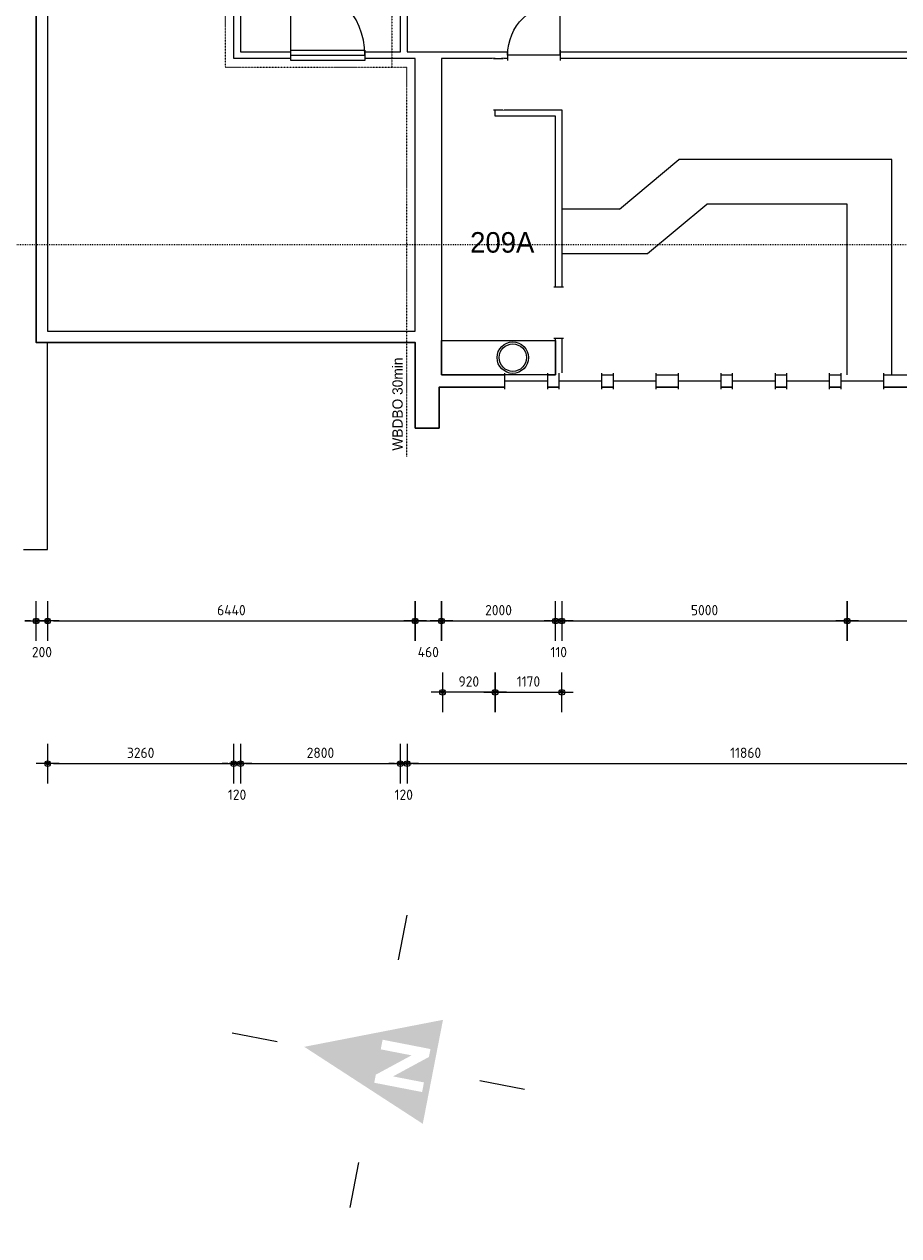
# Model space of a CAD drawing. Header units: millimetres. Extents: x 362177 to 5000048, y 157834 to 733119.
# Tile 7 of 152: x 556858 to 572181, y 195175 to 216407. Entities that reach past the tile are written whole.
import ezdxf
from ezdxf.enums import TextEntityAlignment as Align

# ---------------------------------------------------------------- set-up
doc = ezdxf.new("R2010")
doc.units = ezdxf.units.MM
doc.set_wipeout_variables(frame=1)
doc.linetypes.add('ACAD_ISO03W100', pattern=[30, 12, -18])
doc.layers.get('DEFPOINTS').update_dxf_attribs({"color": 255})
doc.layers.add('A--M$1A-_F123-', color=1, linetype='Continuous')
doc.layers.add('X-L0_C_WBDBO', color=7, linetype='Continuous')
for name, color, linetype, lineweight in [('X-L0_C_afwerking', 7, 'Continuous', 5), ('X-L0_C_projectielijn', 8, 'Continuous', 5), ('X-L21_C_buitenwanden', 7, 'Continuous', 30), ('X-L22_C_binnenwand', 7, 'Continuous', 13), ('X-L31_C_buitenwandopening', 1, 'Continuous', 5), ('X-L32_C_binnenwandopeningen', 3, 'Continuous', 5), ('X-L74_C_sanitair', 5, 'Continuous', 5), ('X-L76_C_vaste voorziening', 4, 'Continuous', 5), ('X-T22_C_ruimtelabel', 7, 'Continuous', 5)]:
    doc.layers.add(name, color=color, linetype=linetype, lineweight=lineweight)
doc.styles.add('ALFA-0_18', font='iso3098.shx', dxfattribs={"height": 180})
doc.dimstyles.new('ALFA-0_18', dxfattribs={"dimscale": 100, "dimtxt": 0.18, "dimasz": 1, "dimexe": 1.25, "dimexo": 0.625, "dimgap": 1, "dimtad": 1, "dimdec": 0, "dimzin": 0, "dimdsep": 46, "dimtxsty": 'ALFA-0_18', "dimblk": 'diminfradot', "dimblk1": 'diminfradot', "dimblk2": 'diminfradot', "dimsah": 1, "dimcen": 2.5, "dimse1": 1, "dimse2": 1, "dimclrd": 141, "dimclrt": 1, "dimadec": 0, "dimazin": 0, "dimtfac": 1, "dimtmove": 2, "dimatfit": 3, "dimldrblk": 'diminfrapyl', "dimfxl": 1, "dimtolj": 1, "dimtzin": 0, "dimarcsym": 0})

# ---------------------------------------------------------------- blocks, each defined once
blk = doc.blocks.new('diminfradot')
at = {"color": 0}
for p, q in [((0, -3.5), (0, 3.5)), ((-2, 0), (2, 0))]:
    blk.add_line(p, q, dxfattribs=at)
for radius in [0.5, 0.25]:
    blk.add_circle((0, 0), radius, dxfattribs=at)
blk = doc.blocks.new('*D14')
at = {"layer": 'A--M$1A-_F123-', "color": 141, "lineweight": -2, "transparency": 16777216}
for p, q in [((556968, 205949), (556868, 205949)), ((557068, 205949), (557268, 205949)), ((557368, 205949), (557468, 205949))]:
    blk.add_line(p, q, dxfattribs=at)
at = {"layer": 'DEFPOINTS', "color": 0, "transparency": 16777216}
for p in [(557268, 211029), (557068, 210829), (557268, 205949)]:
    blk.add_point(p, dxfattribs=at)
at = {"layer": 'A--M$1A-_F123-', "color": 141, "lineweight": -2, "transparency": 16777216, "xscale": 100, "yscale": 100, "zscale": 100}
blk.add_blockref('diminfradot', (557068, 205949), dxfattribs=at)
at = {"layer": 'A--M$1A-_F123-', "color": 141, "lineweight": -2, "transparency": 16777216, "xscale": 100, "yscale": 100, "zscale": 100, "rotation": 180}
blk.add_blockref('diminfradot', (557268, 205949), dxfattribs=at)
at = {"layer": 'A--M$1A-_F123-', "color": 1, "transparency": 16777216, "insert": (557168, 205404), "char_height": 180, "attachment_point": 5, "style": 'ALFA-0_18'}
blk.add_mtext('\\A1;200', dxfattribs=at)
blk = doc.blocks.new('diminfrapyl')
at = {"color": 0}
blk.add_solid([(0, 0), (-4, 0.7), (-4, -0.7)], dxfattribs=at)
blk = doc.blocks.new('*D15')
at = {"layer": 'A--M$1A-_F123-', "color": 141, "lineweight": -2, "transparency": 16777216}
blk.add_line((557368, 205949), (563608, 205949), dxfattribs=at)
at = {"layer": 'DEFPOINTS', "color": 0, "transparency": 16777216}
for p in [(557268, 211029), (563708, 211029), (563708, 205949)]:
    blk.add_point(p, dxfattribs=at)
at = {"layer": 'A--M$1A-_F123-', "color": 141, "lineweight": -2, "transparency": 16777216, "xscale": 100, "yscale": 100, "zscale": 100, "rotation": 180}
blk.add_blockref('diminfradot', (557268, 205949), dxfattribs=at)
at = {"layer": 'A--M$1A-_F123-', "color": 141, "lineweight": -2, "transparency": 16777216, "xscale": 100, "yscale": 100, "zscale": 100}
blk.add_blockref('diminfradot', (563708, 205949), dxfattribs=at)
at = {"layer": 'A--M$1A-_F123-', "color": 1, "transparency": 16777216, "insert": (560488, 206139), "char_height": 180, "attachment_point": 5, "style": 'ALFA-0_18'}
blk.add_mtext('\\A1;6440', dxfattribs=at)
blk = doc.blocks.new('*D16')
at = {"layer": 'A--M$1A-_F123-', "color": 141, "lineweight": -2, "transparency": 16777216}
blk.add_line((563808, 205949), (564068, 205949), dxfattribs=at)
at = {"layer": 'DEFPOINTS', "color": 0, "transparency": 16777216}
for p in [(563708, 211029), (564168, 210264), (564168, 205949)]:
    blk.add_point(p, dxfattribs=at)
at = {"layer": 'A--M$1A-_F123-', "color": 141, "lineweight": -2, "transparency": 16777216, "xscale": 100, "yscale": 100, "zscale": 100, "rotation": 180}
blk.add_blockref('diminfradot', (563708, 205949), dxfattribs=at)
at = {"layer": 'A--M$1A-_F123-', "color": 141, "lineweight": -2, "transparency": 16777216, "xscale": 100, "yscale": 100, "zscale": 100}
blk.add_blockref('diminfradot', (564168, 205949), dxfattribs=at)
at = {"layer": 'A--M$1A-_F123-', "color": 1, "transparency": 16777216, "insert": (563938, 205404), "char_height": 180, "attachment_point": 5, "style": 'ALFA-0_18'}
blk.add_mtext('\\A1;460', dxfattribs=at)
blk = doc.blocks.new('*D17')
at = {"layer": 'A--M$1A-_F123-', "color": 141, "lineweight": -2, "transparency": 16777216}
blk.add_line((564268, 205949), (566068, 205949), dxfattribs=at)
at = {"layer": 'DEFPOINTS', "color": 0, "transparency": 16777216}
for p in [(564168, 210264), (566168, 210264), (566168, 205949)]:
    blk.add_point(p, dxfattribs=at)
at = {"layer": 'A--M$1A-_F123-', "color": 141, "lineweight": -2, "transparency": 16777216, "xscale": 100, "yscale": 100, "zscale": 100, "rotation": 180}
blk.add_blockref('diminfradot', (564168, 205949), dxfattribs=at)
at = {"layer": 'A--M$1A-_F123-', "color": 141, "lineweight": -2, "transparency": 16777216, "xscale": 100, "yscale": 100, "zscale": 100}
blk.add_blockref('diminfradot', (566168, 205949), dxfattribs=at)
at = {"layer": 'A--M$1A-_F123-', "color": 1, "transparency": 16777216, "insert": (565168, 206139), "char_height": 180, "attachment_point": 5, "style": 'ALFA-0_18'}
blk.add_mtext('\\A1;2000', dxfattribs=at)
blk = doc.blocks.new('*D18')
at = {"layer": 'A--M$1A-_F123-', "color": 141, "lineweight": -2, "transparency": 16777216}
for p, q in [((566068, 205949), (565968, 205949)), ((566168, 205949), (566278, 205949)), ((566378, 205949), (566478, 205949))]:
    blk.add_line(p, q, dxfattribs=at)
at = {"layer": 'DEFPOINTS', "color": 0, "transparency": 16777216}
for p in [(566168, 210264), (566278, 210264), (566278, 205949)]:
    blk.add_point(p, dxfattribs=at)
at = {"layer": 'A--M$1A-_F123-', "color": 141, "lineweight": -2, "transparency": 16777216, "xscale": 100, "yscale": 100, "zscale": 100}
blk.add_blockref('diminfradot', (566168, 205949), dxfattribs=at)
at = {"layer": 'A--M$1A-_F123-', "color": 141, "lineweight": -2, "transparency": 16777216, "xscale": 100, "yscale": 100, "zscale": 100, "rotation": 180}
blk.add_blockref('diminfradot', (566278, 205949), dxfattribs=at)
at = {"layer": 'A--M$1A-_F123-', "color": 1, "transparency": 16777216, "insert": (566223, 205404), "char_height": 180, "attachment_point": 5, "style": 'ALFA-0_18'}
blk.add_mtext('\\A1;110', dxfattribs=at)
blk = doc.blocks.new('*D19')
at = {"layer": 'A--M$1A-_F123-', "color": 141, "lineweight": -2, "transparency": 16777216}
blk.add_line((566378, 205949), (571178, 205949), dxfattribs=at)
at = {"layer": 'DEFPOINTS', "color": 0, "transparency": 16777216}
for p in [(566278, 210264), (571278, 210264), (571278, 205949)]:
    blk.add_point(p, dxfattribs=at)
at = {"layer": 'A--M$1A-_F123-', "color": 141, "lineweight": -2, "transparency": 16777216, "xscale": 100, "yscale": 100, "zscale": 100, "rotation": 180}
blk.add_blockref('diminfradot', (566278, 205949), dxfattribs=at)
at = {"layer": 'A--M$1A-_F123-', "color": 141, "lineweight": -2, "transparency": 16777216, "xscale": 100, "yscale": 100, "zscale": 100}
blk.add_blockref('diminfradot', (571278, 205949), dxfattribs=at)
at = {"layer": 'A--M$1A-_F123-', "color": 1, "transparency": 16777216, "insert": (568778, 206139), "char_height": 180, "attachment_point": 5, "style": 'ALFA-0_18'}
blk.add_mtext('\\A1;5000', dxfattribs=at)
blk = doc.blocks.new('*D20')
at = {"layer": 'A--M$1A-_F123-', "color": 141, "lineweight": -2, "transparency": 16777216}
blk.add_line((571378, 205949), (579948, 205949), dxfattribs=at)
at = {"layer": 'DEFPOINTS', "color": 0, "transparency": 16777216}
for p in [(571278, 210264), (580048, 210264), (580048, 205949)]:
    blk.add_point(p, dxfattribs=at)
at = {"layer": 'A--M$1A-_F123-', "color": 141, "lineweight": -2, "transparency": 16777216, "xscale": 100, "yscale": 100, "zscale": 100, "rotation": 180}
blk.add_blockref('diminfradot', (571278, 205949), dxfattribs=at)
at = {"layer": 'A--M$1A-_F123-', "color": 141, "lineweight": -2, "transparency": 16777216, "xscale": 100, "yscale": 100, "zscale": 100}
blk.add_blockref('diminfradot', (580048, 205949), dxfattribs=at)
at = {"layer": 'A--M$1A-_F123-', "color": 1, "transparency": 16777216, "insert": (575663, 206139), "char_height": 180, "attachment_point": 5, "style": 'ALFA-0_18'}
blk.add_mtext('\\A1;8770', dxfattribs=at)
blk = doc.blocks.new('*D65')
at = {"layer": 'A--M$1A-_F123-', "color": 141, "lineweight": -2, "transparency": 16777216}
blk.add_line((583008, 210364), (583008, 210804.01), dxfattribs=at)
at = {"layer": 'DEFPOINTS', "color": 0, "transparency": 16777216}
for p in [(566168, 210904.01), (583008, 210904.01), (566168, 210264)]:
    blk.add_point(p, dxfattribs=at)
at = {"layer": 'A--M$1A-_F123-', "color": 141, "lineweight": -2, "transparency": 16777216, "xscale": 100, "yscale": 100, "zscale": 100}
for p, rotation in [((583008, 210904.01), 90), ((583008, 210264), 270)]:
    blk.add_blockref('diminfradot', p, dxfattribs=dict(at, rotation=rotation))
at = {"layer": 'A--M$1A-_F123-', "color": 1, "transparency": 16777216, "insert": (583553, 210584.005), "char_height": 180, "attachment_point": 5, "rotation": 90, "style": 'ALFA-0_18'}
blk.add_mtext('\\A1;640', dxfattribs=at)
blk = doc.blocks.new('*D66')
at = {"layer": 'A--M$1A-_F123-', "color": 141, "lineweight": -2, "transparency": 16777216}
blk.add_line((583008, 211004.01), (583008, 211704), dxfattribs=at)
at = {"layer": 'DEFPOINTS', "color": 0, "transparency": 16777216}
for p in [(566168, 211804), (583008, 211804), (566168, 210904.01)]:
    blk.add_point(p, dxfattribs=at)
at = {"layer": 'A--M$1A-_F123-', "color": 141, "lineweight": -2, "transparency": 16777216, "xscale": 100, "yscale": 100, "zscale": 100}
for p, rotation in [((583008, 211804), 90), ((583008, 210904.01), 270)]:
    blk.add_blockref('diminfradot', p, dxfattribs=dict(at, rotation=rotation))
at = {"layer": 'A--M$1A-_F123-', "color": 1, "transparency": 16777216, "insert": (582818, 211354.005), "char_height": 180, "attachment_point": 5, "rotation": 90, "style": 'ALFA-0_18'}
blk.add_mtext('\\A1;900', dxfattribs=at)
blk = doc.blocks.new('*D67')
at = {"layer": 'A--M$1A-_F123-', "color": 141, "lineweight": -2, "transparency": 16777216}
blk.add_line((583008, 211904), (583008, 214694), dxfattribs=at)
at = {"layer": 'DEFPOINTS', "color": 0, "transparency": 16777216}
for p in [(566168, 214794), (583008, 214794), (566168, 211804)]:
    blk.add_point(p, dxfattribs=at)
at = {"layer": 'A--M$1A-_F123-', "color": 141, "lineweight": -2, "transparency": 16777216, "xscale": 100, "yscale": 100, "zscale": 100}
for p, rotation in [((583008, 214794), 90), ((583008, 211804), 270)]:
    blk.add_blockref('diminfradot', p, dxfattribs=dict(at, rotation=rotation))
at = {"layer": 'A--M$1A-_F123-', "color": 1, "transparency": 16777216, "insert": (582818, 213299), "char_height": 180, "attachment_point": 5, "rotation": 90, "style": 'ALFA-0_18'}
blk.add_mtext('\\A1;2990', dxfattribs=at)
blk = doc.blocks.new('*D68')
at = {"layer": 'A--M$1A-_F123-', "color": 141, "lineweight": -2, "transparency": 16777216}
for p, q in [((583008, 215004), (583008, 215104)), ((583008, 214794), (583008, 214904)), ((583008, 214694), (583008, 214594))]:
    blk.add_line(p, q, dxfattribs=at)
at = {"layer": 'DEFPOINTS', "color": 0, "transparency": 16777216}
for p in [(566278, 214904), (583008, 214904), (566168, 214794)]:
    blk.add_point(p, dxfattribs=at)
at = {"layer": 'A--M$1A-_F123-', "color": 141, "lineweight": -2, "transparency": 16777216, "xscale": 100, "yscale": 100, "zscale": 100}
for p, rotation in [((583008, 214904), 270), ((583008, 214794), 90)]:
    blk.add_blockref('diminfradot', p, dxfattribs=dict(at, rotation=rotation))
at = {"layer": 'A--M$1A-_F123-', "color": 1, "transparency": 16777216, "insert": (583553, 214849), "char_height": 180, "attachment_point": 5, "rotation": 90, "style": 'ALFA-0_18'}
blk.add_mtext('\\A1;110', dxfattribs=at)
blk = doc.blocks.new('*D69')
at = {"layer": 'A--M$1A-_F123-', "color": 141, "lineweight": -2, "transparency": 16777216}
blk.add_line((583008, 215004), (583008, 215704), dxfattribs=at)
at = {"layer": 'DEFPOINTS', "color": 0, "transparency": 16777216}
for p in [(564168, 215804), (583008, 215804), (566278, 214904)]:
    blk.add_point(p, dxfattribs=at)
at = {"layer": 'A--M$1A-_F123-', "color": 141, "lineweight": -2, "transparency": 16777216, "xscale": 100, "yscale": 100, "zscale": 100}
for p, rotation in [((583008, 215804), 90), ((583008, 214904), 270)]:
    blk.add_blockref('diminfradot', p, dxfattribs=dict(at, rotation=rotation))
at = {"layer": 'A--M$1A-_F123-', "color": 1, "transparency": 16777216, "insert": (582818, 215354), "char_height": 180, "attachment_point": 5, "rotation": 90, "style": 'ALFA-0_18'}
blk.add_mtext('\\A1;900', dxfattribs=at)
blk = doc.blocks.new('*D74')
at = {"layer": 'A--M$1A-_F123-', "color": 141, "lineweight": -2, "transparency": 16777216}
blk.add_line((584258, 211129), (584258, 215704), dxfattribs=at)
at = {"layer": 'DEFPOINTS', "color": 0, "transparency": 16777216}
for p in [(563708, 215804), (584258, 215804), (563708, 211029)]:
    blk.add_point(p, dxfattribs=at)
at = {"layer": 'A--M$1A-_F123-', "color": 141, "lineweight": -2, "transparency": 16777216, "xscale": 100, "yscale": 100, "zscale": 100}
for p, rotation in [((584258, 215804), 90), ((584258, 211029), 270)]:
    blk.add_blockref('diminfradot', p, dxfattribs=dict(at, rotation=rotation))
at = {"layer": 'A--M$1A-_F123-', "color": 1, "transparency": 16777216, "insert": (584068, 213416.5), "char_height": 180, "attachment_point": 5, "rotation": 90, "style": 'ALFA-0_18'}
blk.add_mtext('\\A1;4775', dxfattribs=at)
blk = doc.blocks.new('*D75')
at = {"layer": 'A--M$1A-_F123-', "color": 141, "lineweight": -2, "transparency": 16777216}
for p, q in [((584258, 216024), (584258, 216124)), ((584258, 215804), (584258, 215924)), ((584258, 215704), (584258, 215604))]:
    blk.add_line(p, q, dxfattribs=at)
at = {"layer": 'DEFPOINTS', "color": 0, "transparency": 16777216}
for p in [(563448, 215924), (563708, 215804), (584258, 215924)]:
    blk.add_point(p, dxfattribs=at)
at = {"layer": 'A--M$1A-_F123-', "color": 141, "lineweight": -2, "transparency": 16777216, "xscale": 100, "yscale": 100, "zscale": 100}
for p, rotation in [((584258, 215924), 270), ((584258, 215804), 90)]:
    blk.add_blockref('diminfradot', p, dxfattribs=dict(at, rotation=rotation))
at = {"layer": 'A--M$1A-_F123-', "color": 1, "transparency": 16777216, "insert": (584803, 215864), "char_height": 180, "attachment_point": 5, "rotation": 90, "style": 'ALFA-0_18'}
blk.add_mtext('\\A1;120', dxfattribs=at)
blk = doc.blocks.new('*D76')
at = {"layer": 'A--M$1A-_F123-', "color": 141, "lineweight": -2, "transparency": 16777216}
blk.add_line((584258, 216024), (584258, 219704), dxfattribs=at)
at = {"layer": 'DEFPOINTS', "color": 0, "transparency": 16777216}
for p in [(563448, 219804), (584258, 219804), (563448, 215924)]:
    blk.add_point(p, dxfattribs=at)
at = {"layer": 'A--M$1A-_F123-', "color": 141, "lineweight": -2, "transparency": 16777216, "xscale": 100, "yscale": 100, "zscale": 100}
for p, rotation in [((584258, 219804), 90), ((584258, 215924), 270)]:
    blk.add_blockref('diminfradot', p, dxfattribs=dict(at, rotation=rotation))
at = {"layer": 'A--M$1A-_F123-', "color": 1, "transparency": 16777216, "insert": (584068, 217864), "char_height": 180, "attachment_point": 5, "rotation": 90, "style": 'ALFA-0_18'}
blk.add_mtext('\\A1;3880', dxfattribs=at)
blk = doc.blocks.new('*D79')
at = {"layer": 'A--M$1A-_F123-', "color": 141, "lineweight": -2, "transparency": 16777216}
blk.add_line((585508, 216024), (585508, 222079), dxfattribs=at)
at = {"layer": 'DEFPOINTS', "color": 0, "transparency": 16777216}
for p in [(560648, 222179), (585508, 222179), (560648, 215924)]:
    blk.add_point(p, dxfattribs=at)
at = {"layer": 'A--M$1A-_F123-', "color": 141, "lineweight": -2, "transparency": 16777216, "xscale": 100, "yscale": 100, "zscale": 100}
for p, rotation in [((585508, 222179), 90), ((585508, 215924), 270)]:
    blk.add_blockref('diminfradot', p, dxfattribs=dict(at, rotation=rotation))
at = {"layer": 'A--M$1A-_F123-', "color": 1, "transparency": 16777216, "insert": (585318, 219051.5), "char_height": 180, "attachment_point": 5, "rotation": 90, "style": 'ALFA-0_18'}
blk.add_mtext('\\A1;6255', dxfattribs=at)
blk = doc.blocks.new('*D82')
at = {"layer": 'A--M$1A-_F123-', "color": 141, "lineweight": -2, "transparency": 16777216}
for p, q in [((585508, 216024), (585508, 216124)), ((585508, 215924), (585508, 215804)), ((585508, 215704), (585508, 215604))]:
    blk.add_line(p, q, dxfattribs=at)
at = {"layer": 'DEFPOINTS', "color": 0, "transparency": 16777216}
for p in [(560648, 215924), (563708, 215804), (585508, 215804)]:
    blk.add_point(p, dxfattribs=at)
at = {"layer": 'A--M$1A-_F123-', "color": 141, "lineweight": -2, "transparency": 16777216, "xscale": 100, "yscale": 100, "zscale": 100}
for p, rotation in [((585508, 215924), 270), ((585508, 215804), 90)]:
    blk.add_blockref('diminfradot', p, dxfattribs=dict(at, rotation=rotation))
at = {"layer": 'A--M$1A-_F123-', "color": 1, "transparency": 16777216, "insert": (586053, 215864), "char_height": 180, "attachment_point": 5, "rotation": 90, "style": 'ALFA-0_18'}
blk.add_mtext('\\A1;120', dxfattribs=at)
blk = doc.blocks.new('*D83')
at = {"layer": 'A--M$1A-_F123-', "color": 141, "lineweight": -2, "transparency": 16777216}
blk.add_line((586758, 211129), (586758, 224599), dxfattribs=at)
at = {"layer": 'DEFPOINTS', "color": 0, "transparency": 16777216}
for p in [(557268, 224699), (586758, 224699), (557268, 211029)]:
    blk.add_point(p, dxfattribs=at)
at = {"layer": 'A--M$1A-_F123-', "color": 141, "lineweight": -2, "transparency": 16777216, "xscale": 100, "yscale": 100, "zscale": 100}
for p, rotation in [((586758, 224699), 90), ((586758, 211029), 270)]:
    blk.add_blockref('diminfradot', p, dxfattribs=dict(at, rotation=rotation))
at = {"layer": 'A--M$1A-_F123-', "color": 1, "transparency": 16777216, "insert": (586568, 217864), "char_height": 180, "attachment_point": 5, "rotation": 90, "style": 'ALFA-0_18'}
blk.add_mtext('\\A1;13670', dxfattribs=at)
blk = doc.blocks.new('*D92')
at = {"layer": 'A--M$1A-_F123-', "color": 141, "lineweight": -2, "transparency": 16777216}
blk.add_line((565208, 204699), (566178, 204699), dxfattribs=at)
at = {"layer": 'DEFPOINTS', "color": 0, "transparency": 16777216}
for p in [(566278, 214904), (565108, 214794), (566278, 204699)]:
    blk.add_point(p, dxfattribs=at)
at = {"layer": 'A--M$1A-_F123-', "color": 141, "lineweight": -2, "transparency": 16777216, "xscale": 100, "yscale": 100, "zscale": 100, "rotation": 180}
blk.add_blockref('diminfradot', (565108, 204699), dxfattribs=at)
at = {"layer": 'A--M$1A-_F123-', "color": 141, "lineweight": -2, "transparency": 16777216, "xscale": 100, "yscale": 100, "zscale": 100}
blk.add_blockref('diminfradot', (566278, 204699), dxfattribs=at)
at = {"layer": 'A--M$1A-_F123-', "color": 1, "transparency": 16777216, "insert": (565693, 204889), "char_height": 180, "attachment_point": 5, "style": 'ALFA-0_18'}
blk.add_mtext('\\A1;1170', dxfattribs=at)
blk = doc.blocks.new('*D93')
at = {"layer": 'A--M$1A-_F123-', "color": 141, "lineweight": -2, "transparency": 16777216}
blk.add_line((565008, 204699), (564288, 204699), dxfattribs=at)
at = {"layer": 'DEFPOINTS', "color": 0, "transparency": 16777216}
for p in [(564188, 215017), (565108, 214794), (564188, 204699)]:
    blk.add_point(p, dxfattribs=at)
at = {"layer": 'A--M$1A-_F123-', "color": 141, "lineweight": -2, "transparency": 16777216, "xscale": 100, "yscale": 100, "zscale": 100, "rotation": 180}
blk.add_blockref('diminfradot', (564188, 204699), dxfattribs=at)
at = {"layer": 'A--M$1A-_F123-', "color": 141, "lineweight": -2, "transparency": 16777216, "xscale": 100, "yscale": 100, "zscale": 100}
blk.add_blockref('diminfradot', (565108, 204699), dxfattribs=at)
at = {"layer": 'A--M$1A-_F123-', "color": 1, "transparency": 16777216, "insert": (564648, 204889), "char_height": 180, "attachment_point": 5, "style": 'ALFA-0_18'}
blk.add_mtext('\\A1;920', dxfattribs=at)
blk = doc.blocks.new('*D94')
at = {"layer": 'A--M$1A-_F123-', "color": 141, "lineweight": -2, "transparency": 16777216}
blk.add_line((557368, 203449), (560428, 203449), dxfattribs=at)
at = {"layer": 'DEFPOINTS', "color": 0, "transparency": 16777216}
for p in [(560528, 215804), (557268, 211029), (560528, 203449)]:
    blk.add_point(p, dxfattribs=at)
at = {"layer": 'A--M$1A-_F123-', "color": 141, "lineweight": -2, "transparency": 16777216, "xscale": 100, "yscale": 100, "zscale": 100, "rotation": 180}
blk.add_blockref('diminfradot', (557268, 203449), dxfattribs=at)
at = {"layer": 'A--M$1A-_F123-', "color": 141, "lineweight": -2, "transparency": 16777216, "xscale": 100, "yscale": 100, "zscale": 100}
blk.add_blockref('diminfradot', (560528, 203449), dxfattribs=at)
at = {"layer": 'A--M$1A-_F123-', "color": 1, "transparency": 16777216, "insert": (558898, 203639), "char_height": 180, "attachment_point": 5, "style": 'ALFA-0_18'}
blk.add_mtext('\\A1;3260', dxfattribs=at)
blk = doc.blocks.new('*D95')
at = {"layer": 'A--M$1A-_F123-', "color": 141, "lineweight": -2, "transparency": 16777216}
for p, q in [((560428, 203449), (560328, 203449)), ((560528, 203449), (560648, 203449)), ((560748, 203449), (560848, 203449))]:
    blk.add_line(p, q, dxfattribs=at)
at = {"layer": 'DEFPOINTS', "color": 0, "transparency": 16777216}
for p in [(560528, 215804), (560648, 215924), (560648, 203449)]:
    blk.add_point(p, dxfattribs=at)
at = {"layer": 'A--M$1A-_F123-', "color": 141, "lineweight": -2, "transparency": 16777216, "xscale": 100, "yscale": 100, "zscale": 100}
blk.add_blockref('diminfradot', (560528, 203449), dxfattribs=at)
at = {"layer": 'A--M$1A-_F123-', "color": 141, "lineweight": -2, "transparency": 16777216, "xscale": 100, "yscale": 100, "zscale": 100, "rotation": 180}
blk.add_blockref('diminfradot', (560648, 203449), dxfattribs=at)
at = {"layer": 'A--M$1A-_F123-', "color": 1, "transparency": 16777216, "insert": (560588, 202904), "char_height": 180, "attachment_point": 5, "style": 'ALFA-0_18'}
blk.add_mtext('\\A1;120', dxfattribs=at)
blk = doc.blocks.new('*D96')
at = {"layer": 'A--M$1A-_F123-', "color": 141, "lineweight": -2, "transparency": 16777216}
blk.add_line((560748, 203449), (563348, 203449), dxfattribs=at)
at = {"layer": 'DEFPOINTS', "color": 0, "transparency": 16777216}
for p in [(560648, 215924), (563448, 215924), (563448, 203449)]:
    blk.add_point(p, dxfattribs=at)
at = {"layer": 'A--M$1A-_F123-', "color": 141, "lineweight": -2, "transparency": 16777216, "xscale": 100, "yscale": 100, "zscale": 100, "rotation": 180}
blk.add_blockref('diminfradot', (560648, 203449), dxfattribs=at)
at = {"layer": 'A--M$1A-_F123-', "color": 141, "lineweight": -2, "transparency": 16777216, "xscale": 100, "yscale": 100, "zscale": 100}
blk.add_blockref('diminfradot', (563448, 203449), dxfattribs=at)
at = {"layer": 'A--M$1A-_F123-', "color": 1, "transparency": 16777216, "insert": (562048, 203639), "char_height": 180, "attachment_point": 5, "style": 'ALFA-0_18'}
blk.add_mtext('\\A1;2800', dxfattribs=at)
blk = doc.blocks.new('*D97')
at = {"layer": 'A--M$1A-_F123-', "color": 141, "lineweight": -2, "transparency": 16777216}
for p, q in [((563348, 203449), (563248, 203449)), ((563448, 203449), (563568, 203449)), ((563668, 203449), (563768, 203449))]:
    blk.add_line(p, q, dxfattribs=at)
at = {"layer": 'DEFPOINTS', "color": 0, "transparency": 16777216}
for p in [(563448, 215924), (563568, 215924), (563568, 203449)]:
    blk.add_point(p, dxfattribs=at)
at = {"layer": 'A--M$1A-_F123-', "color": 141, "lineweight": -2, "transparency": 16777216, "xscale": 100, "yscale": 100, "zscale": 100}
blk.add_blockref('diminfradot', (563448, 203449), dxfattribs=at)
at = {"layer": 'A--M$1A-_F123-', "color": 141, "lineweight": -2, "transparency": 16777216, "xscale": 100, "yscale": 100, "zscale": 100, "rotation": 180}
blk.add_blockref('diminfradot', (563568, 203449), dxfattribs=at)
at = {"layer": 'A--M$1A-_F123-', "color": 1, "transparency": 16777216, "insert": (563508, 202904), "char_height": 180, "attachment_point": 5, "style": 'ALFA-0_18'}
blk.add_mtext('\\A1;120', dxfattribs=at)
blk = doc.blocks.new('*D98')
at = {"layer": 'A--M$1A-_F123-', "color": 141, "lineweight": -2, "transparency": 16777216}
blk.add_line((563668, 203449), (575328, 203449), dxfattribs=at)
at = {"layer": 'DEFPOINTS', "color": 0, "transparency": 16777216}
for p in [(563568, 215924), (575428, 215924), (575428, 203449)]:
    blk.add_point(p, dxfattribs=at)
at = {"layer": 'A--M$1A-_F123-', "color": 141, "lineweight": -2, "transparency": 16777216, "xscale": 100, "yscale": 100, "zscale": 100, "rotation": 180}
blk.add_blockref('diminfradot', (563568, 203449), dxfattribs=at)
at = {"layer": 'A--M$1A-_F123-', "color": 141, "lineweight": -2, "transparency": 16777216, "xscale": 100, "yscale": 100, "zscale": 100}
blk.add_blockref('diminfradot', (575428, 203449), dxfattribs=at)
at = {"layer": 'A--M$1A-_F123-', "color": 1, "transparency": 16777216, "insert": (569498, 203639), "char_height": 180, "attachment_point": 5, "style": 'ALFA-0_18'}
blk.add_mtext('\\A1;11860', dxfattribs=at)
blk = doc.blocks.new('DVDVB_32_-S-_Raam')
at = {"linetype": 'Continuous', "lineweight": 13}
blk.add_wipeout([(0, 0.5), (1, 0.5), (1, -0.5), (0, -0.5)], dxfattribs=at)
at = {"color": 1, "linetype": 'ByBlock', "lineweight": -2}
for p, q in [((0, -0.5), (0, 0.5)), ((1, -0.5), (1, 0.5)), ((0, 0), (1, 0))]:
    blk.add_line(p, q, dxfattribs=at)
blk = doc.blocks.new('DVDVB_32_-S-_DoorgangRuimte')
at = {"linetype": 'Continuous', "lineweight": 13}
blk.add_wipeout([(0, 0.6), (1, 0.6), (1, -0.6), (0, -0.6)], dxfattribs=at)
at = {"color": 7, "linetype": 'ByBlock', "lineweight": 13}
for p, q in [((0, -0.5), (0, 0.5)), ((1, -0.5), (1, 0.5))]:
    blk.add_line(p, q, dxfattribs=at)
blk = doc.blocks.new('DVDVB_32_-S-_Deur')
at = {"linetype": 'Continuous', "lineweight": 13}
blk.add_wipeout([(0, -0.5), (1, -0.5), (1, 0.5), (0, 0.5)], dxfattribs=at)
at = {"color": 0, "linetype": 'ByBlock', "lineweight": -2}
for p, q in [((0, -0.5), (0, 0.5)), ((1, -0.5), (1, 0.5)), ((0, 0), (1, 0))]:
    blk.add_line(p, q, dxfattribs=at)
blk = doc.blocks.new('DVDVB_32_-S-_DraairichtingEnkel')
at = {"color": 0, "linetype": 'ByBlock', "lineweight": -2}
blk.add_line((0, 0), (0, 1), dxfattribs=at)
blk.add_arc((0, 0), 1, 0, 90, dxfattribs=at)
blk = doc.blocks.new('DVDVB_74_-S-_Aanrecht')
at = {"color": 0, "linetype": 'ByBlock', "lineweight": -2}
blk.add_lwpolyline([(0, 0), (1, 0), (1, 1), (0, 1)], close=True, dxfattribs=at)
blk = doc.blocks.new('DVDVB_74_-S-_Spoelbak')
at = {"color": 0, "linetype": 'ByBlock', "lineweight": -2}
for radius in [275, 240]:
    blk.add_circle((0, 0), radius, dxfattribs=at)
blk = doc.blocks.new('DVDVB_05_-S-_noordpijl1191')
at = {"color": 7, "linetype": 'Continuous', "lineweight": 13}
for p, q in [((0, 13.04), (0, 9.04)), ((-13.04, -0.01), (-9.04, -0.01)), ((13.04, -0.01), (9.04, -0.01)), ((0, -13.05), (0, -9.05))]:
    blk.add_line(p, q, dxfattribs=at)
at = {"color": 7, "linetype": 'Continuous', "lineweight": 0, "extrusion": (0, 0, -1)}
blk.add_solid([(4.64, -4.86), (0, 6.62), (-4.64, -4.86)], dxfattribs=at)
blk.add_wipeout([(-1.92, 0), (-1.2, 0), (1.06, -2.75), (1.06, 0), (1.92, 0), (1.92, -4.27), (1.21, -4.27), (-1.06, -1.51), (-1.06, -4.27), (-1.92, -4.27)])

msp = doc.modelspace()

# ---------------------------------------------------------------- linework, layer by layer
at = {"linetype": 'ACAD_ISO03W100'}
msp.add_line((473056.1, 212544), (586398.3, 212544), dxfattribs=at)
at = {"layer": 'X-L0_C_projectielijn'}
for p, q in [((557268, 207199), (557268, 210829)), ((556848, 207199), (557268, 207199))]:
    msp.add_line(p, q, dxfattribs=at)
at = {"layer": 'X-L0_C_WBDBO', "color": 160, "linetype": 'ACAD_ISO03W100', "ltscale": 0.25, "flags": 128}
for points in [[(563558, 226900), (563558, 220074), (563298, 220074), (563298, 215654), (563558, 215654), (563558, 208829)], [(563298, 220074), (562718, 220074), (562718, 222449), (560378, 222449), (560378, 215654), (563298, 215654)]]:
    msp.add_lwpolyline(points, dxfattribs=at)
at = {"layer": 'X-L21_C_buitenwanden'}
msp.add_lwpolyline([(504308, 217754), (557068, 217754), (557068, 210829), (563708, 210829), (563708, 209329), (564128, 209329), (564128, 210044), (580088, 210044), (580088, 209329), (580508, 209329), (580508, 226400), (580088, 226400), (580088, 225684), (564128, 225684), (564128, 226400), (563708, 226400), (563708, 224899), (557068, 224899), (557068, 217774), (504308, 217774)], dxfattribs=at)
at = {"layer": 'X-L22_C_binnenwand'}
for points in [[(561528, 215804), (560528, 215804), (560528, 222299), (562568, 222299), (562568, 219924), (563708, 219924), (563708, 224699), (557268, 224699), (557268, 211029), (563708, 211029), (563708, 215804), (562828, 215804)], [(563448, 218864), (563448, 219804), (562448, 219804), (562448, 222179), (560648, 222179), (560648, 215924), (561528, 215924)], [(563568, 216864), (563568, 215924), (575428, 215924), (575428, 218474), (577128, 218474), (577128, 219804), (563568, 219804), (563568, 218864)], [(562828, 215924), (563448, 215924), (563448, 216864)]]:
    msp.add_lwpolyline(points, dxfattribs=at)
for points in [[(564168, 215804), (564168, 210264), (566168, 210264), (566168, 214794), (565108, 214794), (565108, 215804)], [(566278, 210264), (580048, 210264), (580048, 215804), (565218, 215804), (565218, 214904), (566278, 214904)]]:
    msp.add_lwpolyline(points, close=True, dxfattribs=at)
at = {"layer": 'X-L32_C_binnenwandopeningen'}
msp.add_lwpolyline([(561528, 215954), (562828, 215954), (562828, 215774), (561528, 215774)], close=True, dxfattribs=at)
at = {"layer": 'X-L32_C_binnenwandopeningen', "flags": 128}
msp.add_lwpolyline([(561528, 215864), (562828, 215864)], dxfattribs=at)
at = {"layer": 'X-L76_C_vaste voorziening'}
for p, q in [((567286.9, 213167.9), (568328, 214034)), ((572058, 214034), (568328, 214034)), ((572058, 210264), (572058, 214034)), ((567286.9, 213167.9), (566278, 213167.9)), ((567778, 212387.9), (568819.1, 213254)), ((571278, 213254), (568819.1, 213254)), ((566278, 212387.9), (567778, 212387.9))]:
    msp.add_line(p, q, dxfattribs=at)

# ---------------------------------------------------------------- block references
at = {"layer": 'X-L0_C_afwerking', "xscale": 200.0000000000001, "yscale": 200.0000000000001, "rotation": 79}
msp.add_blockref('DVDVB_05_-S-_noordpijl1191', (563064, 198234), dxfattribs=at)
at = {"layer": 'X-L32_C_binnenwandopeningen', "xscale": 1300, "yscale": 1300}
msp.add_blockref('DVDVB_32_-S-_DraairichtingEnkel', (561528, 215864), dxfattribs=at)

# ---------------------------------------------------------------- texts
at = {"layer": 'X-T22_C_ruimtelabel'}
msp.add_text('209A', height=360, dxfattribs=at).set_placement((565233.2, 212584), align=Align.MIDDLE_CENTER)
msp.add_text('WBDBO 30min', height=180, rotation=90, dxfattribs=at).set_placement((563398.6, 209750.2), align=Align.MIDDLE_CENTER)

# ---------------------------------------------------------------- dimensions: what is measured, and where the dimension line sits
at = {"layer": 'A--M$1A-_F123-'}
for base, p1, p2, picture, middle in [((586758, 224699), (557268, 211029), (557268, 224699), '*D83', (586568, 217864)), ((585508, 222179), (560648, 215924), (560648, 222179), '*D79', (585318, 219051.5)), ((584258, 219804), (563448, 215924), (563448, 219804), '*D76', (584068, 217864)), ((585508, 215804), (560648, 215924), (563708, 215804), '*D82', (586053, 215864)), ((584258, 215924), (563708, 215804), (563448, 215924), '*D75', (584803, 215864)), ((584258, 215804), (563708, 211029), (563708, 215804), '*D74', (584068, 213416.5)), ((583008, 215804), (566278, 214904), (564168, 215804), '*D69', (582818, 215354)), ((583008, 214904), (566168, 214794), (566278, 214904), '*D68', (583553, 214849)), ((583008, 214794), (566168, 211804), (566168, 214794), '*D67', (582818, 213299)), ((583008, 211804), (566168, 210904), (566168, 211804), '*D66', (582818, 211354)), ((583008, 210904), (566168, 210264), (566168, 210904), '*D65', (583553, 210584))]:
    dim = msp.add_linear_dim(base=base, p1=p1, p2=p2, angle=90, dimstyle='ALFA-0_18', override={"dimclrd": 141}, dxfattribs=at)
    dim.commit()
    dim.dimension.update_dxf_attribs({"geometry": picture, "text_midpoint": middle})
for base, p1, p2, picture, middle in [((560528, 203449), (557268, 211029), (560528, 215804), '*D94', (558898, 203639)), ((560648, 203449), (560528, 215804), (560648, 215924), '*D95', (560588, 202904)), ((563448, 203449), (560648, 215924), (563448, 215924), '*D96', (562048, 203639)), ((563568, 203449), (563448, 215924), (563568, 215924), '*D97', (563508, 202904)), ((575428, 203449), (563568, 215924), (575428, 215924), '*D98', (569498, 203639)), ((564188.4528, 204699), (565108, 214794), (564188.4528, 215016.5475), '*D93', (564648.2264, 204889)), ((566278, 204699), (565108, 214794), (566278, 214904), '*D92', (565693, 204889)), ((557268, 205949), (557068, 210829), (557268, 211029), '*D14', (557168, 205404)), ((563708, 205949), (557268, 211029), (563708, 211029), '*D15', (560488, 206139)), ((564168, 205949), (563708, 211029), (564168, 210264), '*D16', (563938, 205404)), ((566168, 205949), (564168, 210264), (566168, 210264), '*D17', (565168, 206139)), ((566278, 205949), (566168, 210264), (566278, 210264), '*D18', (566223, 205404)), ((571278, 205949), (566278, 210264), (571278, 210264), '*D19', (568778, 206139)), ((580048, 205949), (571278, 210264), (580048, 210264), '*D20', (575663, 206139))]:
    dim = msp.add_linear_dim(base=base, p1=p1, p2=p2, dimstyle='ALFA-0_18', override={"dimclrd": 141}, dxfattribs=at)
    dim.commit()
    dim.dimension.update_dxf_attribs({"geometry": picture, "text_midpoint": middle})

# ---------------------------------------------------------------- next in the draw order: block references
at = {"layer": 'X-L31_C_buitenwandopening', "xscale": 750, "yscale": 280, "rotation": 180}
for p in [(566024, 210154), (566974, 210154), (567924, 210154), (569064, 210154), (570014, 210154), (570964, 210154), (571914, 210154)]:
    msp.add_blockref('DVDVB_32_-S-_Raam', p, dxfattribs=at)
at = {"layer": 'X-L32_C_binnenwandopeningen', "xscale": 899.99, "yscale": 170, "rotation": 270}
for p in [(565163, 215804), (566223, 211804)]:
    msp.add_blockref('DVDVB_32_-S-_DoorgangRuimte', p, dxfattribs=at)

# ---------------------------------------------------------------- next in the draw order: linework, layer by layer
at = {"layer": 'X-L76_C_vaste voorziening'}
msp.add_line((571278, 210264), (571278, 213254), dxfattribs=at)

# ---------------------------------------------------------------- next in the draw order: block references
at = {"layer": 'X-L32_C_binnenwandopeningen', "xscale": 919.99, "yscale": 180, "rotation": 180}
msp.add_blockref('DVDVB_32_-S-_Deur', (566248, 215864), dxfattribs=at)
at = {"layer": 'X-L74_C_sanitair', "xscale": 2000, "yscale": -600, "rotation": 180}
msp.add_blockref('DVDVB_74_-S-_Aanrecht', (566168, 210264), dxfattribs=at)
at = {"layer": 'X-L74_C_sanitair'}
msp.add_blockref('DVDVB_74_-S-_Spoelbak', (565418.2, 210564), dxfattribs=at)

# ---------------------------------------------------------------- next in the draw order: block references
at = {"layer": 'X-L32_C_binnenwandopeningen', "xscale": 919.99, "yscale": -919.99, "rotation": 180}
msp.add_blockref('DVDVB_32_-S-_DraairichtingEnkel', (566248, 215864), dxfattribs=at)

doc.saveas('drawing.dxf')
